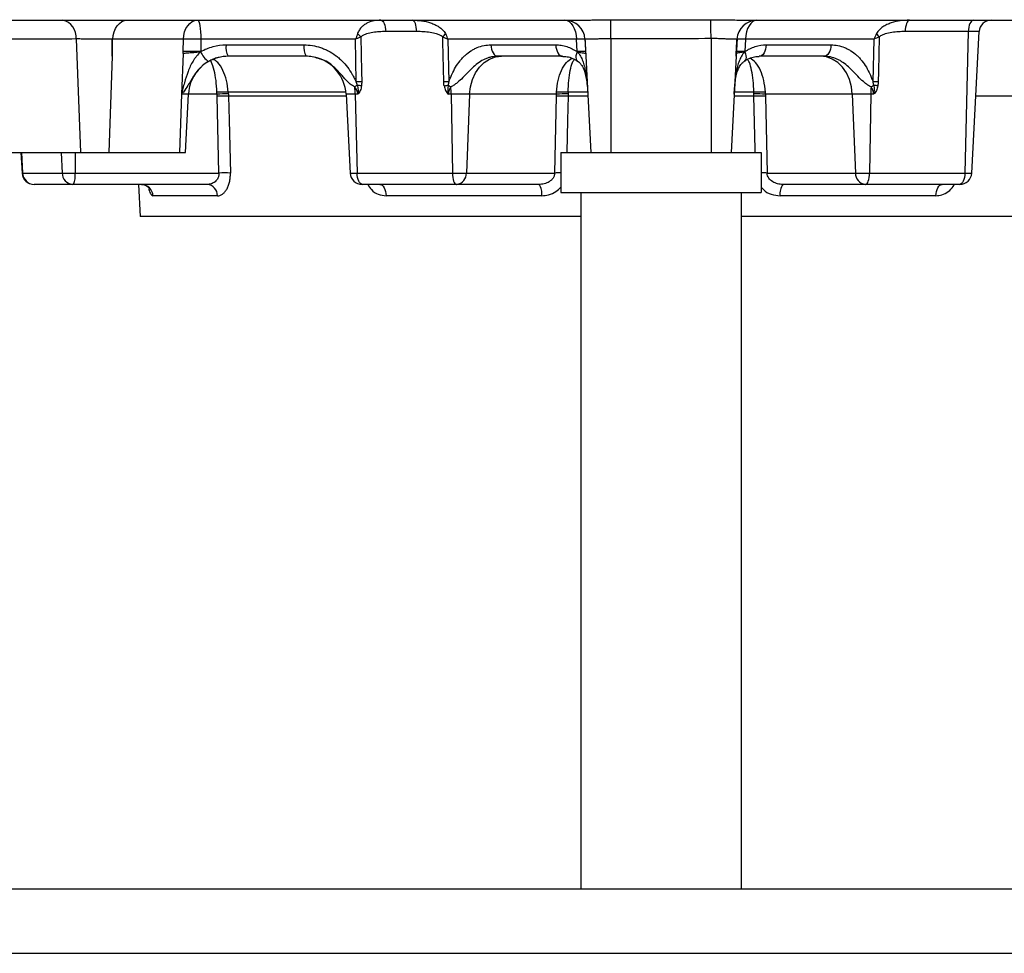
# Model space of a CAD drawing. Header units: millimetres. Extents: x 1685 to 3139, y 857 to 4238.
# Tile 2 of 12: x 1939 to 2430, y 857 to 1323. Entities that reach past the tile are written whole.
import ezdxf

# ---------------------------------------------------------------- set-up
doc = ezdxf.new("R2010")
doc.units = ezdxf.units.MM
doc.header["$LTSCALE"] = 2

msp = doc.modelspace()

# ---------------------------------------------------------------- linework, layer by layer
at = {"color": 7, "linetype": 'Continuous', "lineweight": 25}
for p, q in [((2213.78, 1323.17), (2216.88, 1323.17)), ((2418.27, 1323.13), (2419.01, 1323.17)), ((1966.72, 1313.8), (1968.82, 1257.17)), ((1984.74, 1314.11), (1984.74, 1305.17)), ((2020.25, 1313.7), (1985.05, 1313.7)), ((2020.14, 1307.51), (2020.25, 1313.7)), ((2029.05, 1313.7), (2028.94, 1307.51)), ((2106.25, 1313.7), (2029.05, 1313.7)), ((2106.6, 1292.37), (2106.25, 1313.7)), ((2216.51, 1313.7), (2152.29, 1313.7)), ((2152.29, 1313.7), (2152.8, 1292.37)), ((2216.83, 1307.51), (2216.51, 1313.7)), ((2220.75, 1314.11), (2221.22, 1305.17)), ((2233.73, 1313.93), (2233.73, 1257.17)), ((2283.73, 1313.99), (2283.73, 1257.17)), ((2296.72, 1314.11), (2296.25, 1305.17)), ((2300.95, 1313.7), (2300.63, 1307.51)), ((2365.17, 1313.7), (2300.95, 1313.7)), ((2364.66, 1292.37), (2365.17, 1313.7)), ((2412.16, 1317.49), (2410.48, 1246.86)), ((2413.93, 1246.86), (2417.63, 1317.48)), ((2041.58, 1310.86), (2080.47, 1310.86)), ((2173.84, 1310.86), (2206.19, 1310.86)), ((2311.27, 1310.86), (2343.62, 1310.86)), ((1984.74, 1305.17), (1982.96, 1257.17)), ((2020.14, 1306.5), (2019.39, 1286.22)), ((2081.51, 1305.17), (2042.62, 1305.17)), ((2209.63, 1305.17), (2177.28, 1305.17)), ((2221.22, 1305.17), (2223.73, 1257.17)), ((2296.25, 1305.17), (2293.73, 1257.17)), ((2340.19, 1305.17), (2307.84, 1305.17)), ((2019.39, 1286.22), (2018.32, 1257.17)), ((2021.24, 1257.17), (2022.77, 1286.22)), ((2038.02, 1246.86), (2037.07, 1285.27)), ((2101.47, 1286.22), (2103.53, 1246.86)), ((2106.05, 1286.22), (2106.98, 1246.86)), ((2107.33, 1286.22), (2106.05, 1286.22)), ((2153.98, 1286.22), (2152.61, 1286.22)), ((2163.21, 1286.22), (2153.98, 1286.22)), ((2153.98, 1286.22), (2154.62, 1246.86)), ((2163.21, 1286.22), (2161.57, 1246.86)), ((2206.54, 1286.22), (2163.21, 1286.22)), ((2205.68, 1246.86), (2206.53, 1285.27)), ((2354.26, 1286.22), (2310.92, 1286.22)), ((2310.93, 1285.27), (2311.78, 1246.86)), ((2363.49, 1286.22), (2354.26, 1286.22)), ((2354.26, 1286.22), (2355.89, 1246.86)), ((2363.49, 1286.22), (2362.85, 1246.86)), ((2364.86, 1286.22), (2363.49, 1286.22)), ((1933.46, 1257.17), (1968.82, 1257.17)), ((1939.16, 1257.17), (1939.7, 1246.86)), ((1968.82, 1257.17), (1982.96, 1257.17)), ((1982.96, 1257.17), (2018.32, 1257.17)), ((2018.32, 1257.17), (2021.24, 1257.17)), ((2208.73, 1257.17), (2208.73, 1237.17)), ((2208.73, 1257.17), (2308.73, 1257.17)), ((2308.73, 1257.17), (2308.73, 1237.17)), ((1940.01, 1246.86), (1959.74, 1246.86)), ((1959.74, 1246.86), (1966.18, 1246.86)), ((1966.18, 1246.86), (2038.02, 1246.86)), ((2106.98, 1246.86), (2154.62, 1246.86)), ((2154.62, 1246.86), (2161.57, 1246.86)), ((2161.57, 1246.86), (2205.68, 1246.86)), ((2311.78, 1246.86), (2355.89, 1246.86)), ((2355.89, 1246.86), (2362.85, 1246.86)), ((2362.85, 1246.86), (2410.48, 1246.86)), ((1945.7, 1241.17), (1945.69, 1241.17)), ((1965.08, 1241.17), (1945.7, 1241.17)), ((1965.4, 1241.17), (1965.08, 1241.17)), ((2032.18, 1241.17), (1965.4, 1241.17)), ((1997.89, 1241.17), (1998.73, 1225.17)), ((2109.69, 1241.17), (2109.52, 1241.17)), ((2156.48, 1241.17), (2109.69, 1241.17)), ((2156.81, 1241.17), (2156.48, 1241.17)), ((2197.82, 1241.17), (2156.81, 1241.17)), ((2360.65, 1241.17), (2319.64, 1241.17)), ((2360.99, 1241.17), (2360.65, 1241.17)), ((2407.77, 1241.17), (2360.99, 1241.17)), ((2407.94, 1241.17), (2407.77, 1241.17)), ((2037.28, 1235.49), (2005.08, 1235.49)), ((2199.19, 1235.49), (2121.48, 1235.49)), ((2208.73, 1237.17), (2308.73, 1237.17)), ((2218.73, 1237.17), (2218.73, 889.17)), ((2298.73, 1237.17), (2298.73, 889.17)), ((2395.99, 1235.49), (2318.27, 1235.49)), ((2218.73, 1225.17), (1998.73, 1225.17)), ((2518.73, 1225.17), (2298.73, 1225.17)), ((2802.73, 889.17), (1714.73, 889.17)), ((1714.73, 857.17), (2802.73, 857.17))]:
    msp.add_line(p, q, dxfattribs=at)
at = {"color": 8, "linetype": 'Continuous', "lineweight": 25}
for p, q in [((2022.77, 1286.22), (2019.39, 1286.22)), ((2037.03, 1286.22), (2022.77, 1286.22)), ((2106.05, 1286.22), (2101.47, 1286.22)), ((2305.12, 1285.27), (2295.2, 1285.27)), ((2305.1, 1287.17), (2295.32, 1287.17)), ((1939.49, 1257.17), (1940.01, 1246.86)), ((1959.26, 1257.17), (1959.74, 1246.86)), ((1966.25, 1257.17), (1966.18, 1246.86)), ((1939.7, 1246.86), (1940.01, 1246.86)), ((2103.53, 1246.86), (2106.98, 1246.86)), ((2410.48, 1246.86), (2413.93, 1246.86))]:
    msp.add_line(p, q, dxfattribs=at)
at = {"color": 7, "linetype": 'Continuous', "lineweight": 25, "flags": 128}
for points in [[(1985.05, 1313.7), (1985.25, 1315.57), (1985.69, 1317.36), (1986.37, 1319), (1987.25, 1320.43), (1988.3, 1321.6), (1989.5, 1322.46), (1990.78, 1322.99), (1992.12, 1323.17)], [(2020.25, 1313.7), (2020.45, 1315.57), (2020.89, 1317.36), (2021.56, 1319), (2022.44, 1320.43), (2023.5, 1321.6), (2024.69, 1322.46), (2025.98, 1322.99), (2027.31, 1323.17)], [(2027.31, 1323.17), (2027.64, 1322.99), (2027.96, 1322.46), (2028.25, 1321.6), (2028.51, 1320.43), (2028.72, 1319), (2028.89, 1317.36), (2029, 1315.57), (2029.05, 1313.7)], [(2118.89, 1323.17), (2119.34, 1323.07), (2119.79, 1322.75), (2120.2, 1322.23), (2120.56, 1321.53), (2120.86, 1320.67), (2121.09, 1319.69), (2121.25, 1318.61), (2121.31, 1317.49)], [(2136.77, 1317.49), (2136.71, 1318.61), (2136.57, 1319.69), (2136.37, 1320.67), (2136.1, 1321.53), (2135.78, 1322.23), (2135.41, 1322.75), (2135.02, 1323.07), (2134.61, 1323.17)], [(2210.78, 1323.17), (2211.86, 1322.99), (2212.91, 1322.46), (2213.88, 1321.6), (2214.73, 1320.43), (2215.45, 1319), (2215.99, 1317.36), (2216.35, 1315.57), (2216.51, 1313.7)], [(2233.73, 1313.93), (2233.74, 1315.71), (2233.74, 1317.42), (2233.75, 1319), (2233.75, 1320.39), (2233.76, 1321.56), (2233.76, 1322.47), (2233.76, 1323.08), (2233.77, 1323.38)], [(2283.73, 1313.99), (2283.72, 1315.76), (2283.71, 1317.45), (2283.7, 1319.02), (2283.69, 1320.41), (2283.68, 1321.58), (2283.68, 1322.49), (2283.67, 1323.11), (2283.67, 1323.43)], [(2306.68, 1323.17), (2305.6, 1322.99), (2304.55, 1322.46), (2303.59, 1321.6), (2302.73, 1320.43), (2302.02, 1319), (2301.47, 1317.36), (2301.11, 1315.57), (2300.95, 1313.7)], [(2382.85, 1323.17), (2382.44, 1323.07), (2382.05, 1322.75), (2381.69, 1322.23), (2381.36, 1321.53), (2381.1, 1320.67), (2380.89, 1319.69), (2380.75, 1318.61), (2380.69, 1317.49)], [(2414.87, 1323.17), (2414.36, 1323.07), (2413.86, 1322.75), (2413.41, 1322.23), (2413, 1321.53), (2412.66, 1320.67), (2412.4, 1319.69), (2412.23, 1318.61), (2412.16, 1317.49)], [(2108.91, 1314.8), (2109.2, 1297.52), (2109.29, 1292.37)], [(2150.28, 1292.37), (2149.81, 1312.34), (2149.75, 1314.8)], [(2367.71, 1314.8), (2367.3, 1297.52), (2367.18, 1292.37)], [(2173.84, 1310.86), (2173.94, 1309.73), (2174.15, 1308.66), (2174.48, 1307.68), (2174.91, 1306.82), (2175.42, 1306.12), (2176, 1305.6), (2176.63, 1305.28), (2177.28, 1305.17)], [(2206.19, 1310.86), (2206.29, 1309.73), (2206.5, 1308.66), (2206.83, 1307.68), (2207.26, 1306.82), (2207.77, 1306.12), (2208.35, 1305.6), (2208.98, 1305.28), (2209.63, 1305.17)], [(2311.27, 1310.86), (2311.18, 1309.73), (2310.96, 1308.66), (2310.63, 1307.68), (2310.2, 1306.82), (2309.69, 1306.12), (2309.11, 1305.6), (2308.48, 1305.28), (2307.84, 1305.17)], [(2343.62, 1310.86), (2343.53, 1309.73), (2343.31, 1308.66), (2342.98, 1307.68), (2342.55, 1306.82), (2342.04, 1306.12), (2341.46, 1305.6), (2340.83, 1305.28), (2340.19, 1305.17)], [(2163.21, 1286.22), (2163.65, 1289.97), (2164.64, 1293.55), (2166.15, 1296.82), (2168.13, 1299.68), (2170.5, 1302.02), (2173.17, 1303.75), (2176.06, 1304.81), (2179.05, 1305.17)], [(2354.26, 1286.22), (2353.82, 1289.97), (2352.82, 1293.55), (2351.31, 1296.82), (2349.33, 1299.68), (2346.97, 1302.02), (2344.29, 1303.75), (2341.41, 1304.81), (2338.41, 1305.17)], [(2150.45, 1290.34), (2150.72, 1290.39), (2150.98, 1290.44), (2151.24, 1290.49), (2151.5, 1290.54), (2151.75, 1290.58), (2152, 1290.63), (2152.24, 1290.67), (2152.48, 1290.72)], [(2367.01, 1290.34), (2366.74, 1290.39), (2366.48, 1290.44), (2366.22, 1290.49), (2365.97, 1290.54), (2365.71, 1290.58), (2365.47, 1290.63), (2365.22, 1290.67), (2364.98, 1290.72)], [(2042.77, 1285.27), (2043.07, 1273.29), (2043.74, 1246.86)], [(2109.69, 1241.17), (2109.18, 1241.28), (2108.69, 1241.6), (2108.23, 1242.12), (2107.82, 1242.82), (2107.48, 1243.68), (2107.23, 1244.66), (2107.06, 1245.73), (2106.98, 1246.86)], [(2154.62, 1246.86), (2154.67, 1245.73), (2154.78, 1244.66), (2154.96, 1243.68), (2155.19, 1242.82), (2155.47, 1242.12), (2155.79, 1241.6), (2156.13, 1241.28), (2156.48, 1241.17)], [(2360.99, 1241.17), (2361.34, 1241.28), (2361.68, 1241.6), (2361.99, 1242.12), (2362.27, 1242.82), (2362.5, 1243.68), (2362.68, 1244.66), (2362.79, 1245.73), (2362.85, 1246.86)], [(2410.48, 1246.86), (2410.41, 1245.73), (2410.24, 1244.66), (2409.98, 1243.68), (2409.64, 1242.82), (2409.23, 1242.12), (2408.78, 1241.6), (2408.28, 1241.28), (2407.77, 1241.17)], [(2118.32, 1241.17), (2118.92, 1241.07), (2119.49, 1240.75), (2120.02, 1240.23), (2120.5, 1239.53), (2120.89, 1238.67), (2121.19, 1237.69), (2121.39, 1236.61), (2121.48, 1235.49)], [(2395.99, 1235.49), (2396.07, 1236.61), (2396.27, 1237.69), (2396.57, 1238.67), (2396.97, 1239.53), (2397.44, 1240.23), (2397.97, 1240.75), (2398.55, 1241.07), (2399.14, 1241.17)]]:
    msp.add_lwpolyline(points, dxfattribs=at)
at = {"color": 8, "linetype": 'Continuous', "lineweight": 25, "flags": 128}
for points in [[(2216.87, 1307.45), (2216.5, 1306.42), (2216.28, 1305.44), (2216.22, 1304.56), (2216.33, 1303.81), (2216.59, 1303.21), (2216.98, 1302.81)], [(2300.6, 1307.45), (2300.97, 1306.42), (2301.18, 1305.44), (2301.24, 1304.56), (2301.14, 1303.81), (2300.87, 1303.21), (2300.49, 1302.81)], [(2212.34, 1285.27), (2212.09, 1273.29), (2211.74, 1257.17)], [(2305.72, 1257.17), (2305.69, 1258.84), (2305.12, 1285.27)]]:
    msp.add_lwpolyline(points, dxfattribs=at)
at = {"color": 7, "linetype": 'Continuous', "lineweight": 25}
for centre, radius, start, end in [((1957.81, 1314.58), 8.95, 354.9934, 76.1289), ((2210.78, 1313.17), 10, 3, 90), ((2306.68, 1313.17), 10, 90, 177), ((2423.62, 1317.17), 6, 90.0026, 177.1233), ((2024.65, 1170.38), 143.38, 88.2424, 91.7576), ((2096.41, 1303.93), 16.57, 41.0059, 49.1458), ((2133.62, 1329), 21.49, 318.6357, 324.2991), ((2218.64, 1286.18), 27.6, 85.5758, 94.4242), ((2298.82, 1286.18), 27.6, 85.5758, 94.4242), ((2383.84, 1329), 21.49, 215.7009, 221.3643), ((2050.41, 1309.54), 8.93, 171.486, 209.2533), ((2089.3, 1309.54), 8.93, 171.486, 209.2533), ((2024.54, 1164.2), 143.38, 88.2424, 91.7576), ((2038.18, 1310.96), 9.92, 200.7589, 237.714), ((2042.74, 1285.17), 20, 90, 120.581), ((2081.5, 1285.17), 20, 3, 77.3309), ((2218.96, 1279.99), 27.6, 85.5758, 94.4242), ((2298.5, 1279.99), 27.6, 85.5758, 94.4242), ((2042.74, 1285.17), 20, 133.1968, 177), ((2158.34, 1214.42), 91.92, 123.9002, 124.8558), ((2063.04, 1285.22), 43.02, 1.3366, 6.1859), ((2107.95, 1122.62), 169.76, 89.5468, 90.4532), ((2096.19, 1222.27), 69.31, 79.1753, 80.9645), ((2151.54, 1142.89), 149.49, 89.5169, 90.4831), ((2161.39, 1302.93), 15.11, 233.9063, 239.9217), ((2091.51, 1285.22), 62.47, 0.915, 4.25), ((2425.95, 1285.22), 62.47, 175.75, 179.085), ((2356.08, 1302.93), 15.11, 300.0783, 306.0937), ((2365.92, 1142.89), 149.49, 89.5169, 90.4831), ((2039.84, 1248.36), 38.92, 85.8167, 94.1833), ((2041.91, 1217.41), 68.98, 89.3288, 94.0581), ((2039.92, 1211.23), 74.09, 87.7957, 92.2043), ((2209.44, 1208.1), 77.22, 87.8441, 92.1559), ((2211, 1232.58), 53.82, 88.5654, 94.7532), ((2209.47, 1246.73), 40.55, 85.9077, 94.0923), ((2307.99, 1246.73), 40.55, 85.9077, 94.0923), ((2306.46, 1232.58), 53.82, 85.2468, 91.4346), ((2308.02, 1208.1), 77.22, 87.8441, 92.1559), ((1945.69, 1247.17), 6, 183, 270), ((1945.84, 1247.01), 5.84, 181.4854, 268.6114), ((1965.4, 1246.83), 5.66, 179.6809, 266.7565), ((1954.89, 1245.51), 11.37, 337.5453, 6.7914), ((2040.88, 1173.15), 73.76, 87.7798, 92.2202), ((2109.52, 1247.17), 6, 183, 270), ((2156.16, 1246.55), 5.41, 276.9127, 3.2947), ((2361.3, 1246.55), 5.41, 176.7053, 263.0873), ((2407.94, 1247.17), 6, 270, 357), ((1999.18, 1235.26), 5.91, 2.1899, 89.2748), ((2031.73, 1235.64), 5.55, 358.4084, 85.293), ((2192.04, 1236.77), 7.27, 349.8194, 37.2596), ((2325.42, 1236.77), 7.27, 142.7404, 190.1806)]:
    msp.add_arc(centre, radius, start, end, dxfattribs=at)
at = {"color": 8, "linetype": 'Continuous', "lineweight": 25}
for centre, radius, start, end in [((2208.19, 1190.25), 56.66, 89.4511, 92.5336), ((2309.24, 1188.44), 58.48, 87.5142, 90.501)]:
    msp.add_arc(centre, radius, start, end, dxfattribs=at)
at = {"color": 7, "linetype": 'Continuous', "lineweight": 25}
for points, knots in [([(1924.58, 1323.24), (1930.44, 1323.23), (1936.32, 1323.23), (1948.11, 1323.23), (1954.02, 1323.24), (1959.95, 1323.27)], [0, 0, 0, 0, 0.5, 0.5, 1, 1, 1, 1]), ([(1959.95, 1323.27), (1960.95, 1323.27), (1962.01, 1323.27), (1963.7, 1323.26), (1964.29, 1323.26), (1965.48, 1323.25), (1966.1, 1323.24), (1967.98, 1323.22), (1969.28, 1323.21), (1971.27, 1323.19), (1971.94, 1323.18), (1972.97, 1323.18), (1973.31, 1323.18), (1974.01, 1323.17), (1974.36, 1323.17), (1974.7, 1323.17)], [0, 0, 0, 0, 0.25, 0.25, 0.375, 0.375, 0.5, 0.5, 0.75, 0.75, 0.875, 0.875, 0.9375, 0.9375, 1, 1, 1, 1]), ([(1974.7, 1323.17), (1974.7, 1323.17), (1975.28, 1323.17), (1975.86, 1323.17), (1976.44, 1323.17)], [0, 0, 0, 0, 0.000069, 1, 1, 1, 1]), ([(1976.44, 1323.17), (1978.47, 1323.17), (1986.03, 1323.17), (1999.24, 1323.17), (2015.31, 1323.17), (2028.8, 1323.17), (2039.75, 1323.17), (2049.07, 1323.17), (2059.23, 1323.17), (2071.45, 1323.17), (2086.19, 1323.17), (2103.62, 1323.17), (2122.52, 1323.17), (2142.72, 1323.17), (2164.02, 1323.17), (2187.45, 1323.17), (2204.28, 1323.17), (2213.31, 1323.17), (2213.78, 1323.17)], [0, 0, 0, 0, 0.030484, 0.113135, 0.187448, 0.253373, 0.294534, 0.331982, 0.374375, 0.425319, 0.48789, 0.559938, 0.641575, 0.718839, 0.803303, 0.895137, 0.994537, 1, 1, 1, 1]), ([(2118.89, 1323.17), (2117.73, 1323.17), (2116.6, 1323.07), (2114.39, 1322.65), (2113.31, 1322.32), (2111.75, 1321.58), (2111.24, 1321.3), (2110.27, 1320.64), (2109.81, 1320.26), (2108.93, 1319.39), (2108.51, 1318.9), (2107.98, 1318.06), (2107.81, 1317.77), (2107.5, 1317.14), (2107.37, 1316.81), (2107.25, 1316.46)], [0, 0, 0, 0, 0.25, 0.25, 0.5, 0.5, 0.625, 0.625, 0.75, 0.75, 0.875, 0.875, 0.9375, 0.9375, 1, 1, 1, 1]), ([(2134.61, 1323.17), (2136.16, 1323.17), (2137.7, 1323.07), (2140.74, 1322.65), (2142.24, 1322.32), (2144.45, 1321.58), (2145.18, 1321.3), (2146.57, 1320.64), (2147.25, 1320.26), (2148.53, 1319.39), (2149.15, 1318.9), (2149.95, 1318.06), (2150.21, 1317.77), (2150.67, 1317.14), (2150.89, 1316.81), (2151.07, 1316.46)], [0, 0, 0, 0, 0.25, 0.25, 0.5, 0.5, 0.625, 0.625, 0.75, 0.75, 0.875, 0.875, 0.9375, 0.9375, 1, 1, 1, 1]), ([(2216.88, 1323.17), (2217.15, 1323.17), (2217.44, 1323.17), (2218.03, 1323.18), (2218.33, 1323.18), (2219.25, 1323.19), (2219.88, 1323.2), (2221.19, 1323.23), (2221.88, 1323.24), (2223.26, 1323.27), (2223.97, 1323.28), (2225.4, 1323.31), (2226.13, 1323.32), (2227.62, 1323.35), (2228.37, 1323.36), (2230.67, 1323.38), (2232.21, 1323.38), (2233.77, 1323.38)], [0, 0, 0, 0, 0.0625, 0.0625, 0.125, 0.125, 0.25, 0.25, 0.375, 0.375, 0.5, 0.5, 0.625, 0.625, 0.75, 0.75, 1, 1, 1, 1]), ([(2233.77, 1323.38), (2242.08, 1323.35), (2250.4, 1323.35), (2267.04, 1323.36), (2275.35, 1323.38), (2283.67, 1323.43)], [0, 0, 0, 0, 0.5, 0.5, 1, 1, 1, 1]), ([(2283.67, 1323.43), (2285.34, 1323.43), (2286.98, 1323.43), (2289.4, 1323.41), (2290.21, 1323.4), (2291.8, 1323.37), (2292.58, 1323.35), (2294.86, 1323.3), (2296.32, 1323.26), (2298.38, 1323.21), (2299.04, 1323.2), (2299.99, 1323.18), (2300.3, 1323.18), (2300.75, 1323.18), (2300.9, 1323.17), (2301.19, 1323.17), (2301.34, 1323.17), (2301.48, 1323.17)], [0, 0, 0, 0, 0.25, 0.25, 0.375, 0.375, 0.5, 0.5, 0.75, 0.75, 0.875, 0.875, 0.9375, 0.9375, 0.96875, 0.96875, 1, 1, 1, 1]), ([(2301.48, 1323.17), (2301.48, 1323.17), (2302.08, 1323.17), (2303.35, 1323.17), (2304.01, 1323.17), (2304.36, 1323.17)], [0, 0, 0, 0, 0.00002, 0.475537, 1, 1, 1, 1]), ([(2304.36, 1323.17), (2304.83, 1323.17), (2313.94, 1323.17), (2331.91, 1323.17), (2358.47, 1323.17), (2385.7, 1323.17), (2413.51, 1323.17), (2441.74, 1323.17), (2468.52, 1323.17), (2493.69, 1323.17), (2517.12, 1323.17), (2538.06, 1323.17), (2556.54, 1323.17), (2572.62, 1323.17), (2588.05, 1323.17), (2597.4, 1323.17), (2602.12, 1323.17)], [0, 0, 0, 0, 0.003998, 0.07722, 0.153572, 0.233153, 0.316116, 0.402657, 0.492909, 0.571006, 0.651789, 0.735217, 0.799442, 0.86501, 0.931873, 1, 1, 1, 1]), ([(2382.85, 1323.17), (2381.3, 1323.17), (2379.76, 1323.07), (2376.73, 1322.65), (2375.23, 1322.32), (2373.01, 1321.58), (2372.29, 1321.3), (2370.89, 1320.64), (2370.22, 1320.26), (2368.93, 1319.39), (2368.32, 1318.9), (2367.51, 1318.06), (2367.25, 1317.77), (2366.79, 1317.14), (2366.58, 1316.81), (2366.39, 1316.46)], [0, 0, 0, 0, 0.25, 0.25, 0.5, 0.5, 0.625, 0.625, 0.75, 0.75, 0.875, 0.875, 0.9375, 0.9375, 1, 1, 1, 1]), ([(1966.72, 1313.8), (1960.83, 1313.77), (1954.94, 1313.76), (1943.15, 1313.75), (1937.26, 1313.76), (1931.36, 1313.77)], [0, 0, 0, 0, 0.5, 0.5, 1, 1, 1, 1]), ([(1984.73, 1313.7), (1984.12, 1313.7), (1983.46, 1313.7), (1982.04, 1313.7), (1981.3, 1313.7), (1980.14, 1313.7), (1979.75, 1313.7), (1978.95, 1313.7), (1978.54, 1313.7), (1977.31, 1313.7), (1976.49, 1313.7), (1974.83, 1313.7), (1974, 1313.7), (1972.38, 1313.73), (1971.59, 1313.74), (1970.44, 1313.77), (1970.06, 1313.77), (1969.33, 1313.79), (1968.98, 1313.79), (1967.95, 1313.8), (1967.31, 1313.8), (1966.72, 1313.8)], [0, 0, 0, 0, 0.125, 0.125, 0.25, 0.25, 0.3125, 0.3125, 0.375, 0.375, 0.5, 0.5, 0.625, 0.625, 0.75, 0.75, 0.8125, 0.8125, 0.875, 0.875, 1, 1, 1, 1]), ([(2107.25, 1316.46), (2107.1, 1316.01), (2106.94, 1315.56), (2106.61, 1314.64), (2106.43, 1314.17), (2106.25, 1313.7)], [0, 0, 0, 0, 0.5, 0.5, 1, 1, 1, 1]), ([(2108.91, 1314.8), (2108.49, 1314.63), (2108.06, 1314.44), (2107.17, 1314.08), (2106.71, 1313.89), (2106.25, 1313.7)], [0, 0, 0, 0, 0.5, 0.5, 1, 1, 1, 1]), ([(2121.31, 1317.49), (2120.23, 1317.49), (2119.15, 1317.46), (2117, 1317.32), (2115.94, 1317.21), (2113.82, 1316.88), (2112.76, 1316.66), (2111.23, 1316.17), (2110.73, 1315.98), (2110.01, 1315.62), (2109.77, 1315.49), (2109.32, 1315.18), (2109.1, 1315.01), (2108.91, 1314.8)], [0, 0, 0, 0, 0.25, 0.25, 0.5, 0.5, 0.75, 0.75, 0.875, 0.875, 0.9375, 0.9375, 1, 1, 1, 1]), ([(2149.75, 1314.8), (2149.54, 1315.01), (2149.3, 1315.18), (2148.82, 1315.49), (2148.56, 1315.62), (2147.79, 1315.98), (2147.25, 1316.17), (2145.63, 1316.66), (2144.52, 1316.88), (2142.31, 1317.21), (2141.2, 1317.32), (2138.98, 1317.46), (2137.88, 1317.49), (2136.77, 1317.49)], [0, 0, 0, 0, 0.0625, 0.0625, 0.125, 0.125, 0.25, 0.25, 0.5, 0.5, 0.75, 0.75, 1, 1, 1, 1]), ([(2149.75, 1314.8), (2150.2, 1314.63), (2150.64, 1314.44), (2151.49, 1314.08), (2151.9, 1313.89), (2152.29, 1313.7)], [0, 0, 0, 0, 0.5, 0.5, 1, 1, 1, 1]), ([(2151.07, 1316.46), (2151.31, 1316.01), (2151.53, 1315.56), (2151.94, 1314.64), (2152.12, 1314.17), (2152.29, 1313.7)], [0, 0, 0, 0, 0.5, 0.5, 1, 1, 1, 1]), ([(2233.73, 1313.93), (2232.89, 1313.94), (2232.07, 1313.93), (2230.43, 1313.9), (2229.63, 1313.88), (2228.1, 1313.82), (2227.36, 1313.79), (2225.96, 1313.73), (2225.32, 1313.71), (2224.43, 1313.7), (2224.14, 1313.7), (2223.6, 1313.7), (2223.34, 1313.7), (2222.63, 1313.7), (2222.22, 1313.7), (2221.55, 1313.7), (2221.28, 1313.7), (2220.91, 1313.7), (2220.81, 1313.7), (2220.78, 1313.7)], [0, 0, 0, 0, 0.125, 0.125, 0.25, 0.25, 0.375, 0.375, 0.5, 0.5, 0.5625, 0.5625, 0.625, 0.625, 0.75, 0.75, 0.875, 0.875, 1, 1, 1, 1]), ([(2283.73, 1313.99), (2275.4, 1313.93), (2267.06, 1313.91), (2250.4, 1313.89), (2242.06, 1313.9), (2233.73, 1313.93)], [0, 0, 0, 0, 0.5, 0.5, 1, 1, 1, 1]), ([(2296.69, 1313.7), (2296.66, 1313.7), (2296.55, 1313.7), (2296.17, 1313.7), (2295.91, 1313.7), (2295.4, 1313.7), (2295.22, 1313.7), (2294.81, 1313.7), (2294.58, 1313.7), (2293.86, 1313.7), (2293.33, 1313.7), (2292.14, 1313.74), (2291.48, 1313.77), (2290.09, 1313.84), (2289.36, 1313.88), (2288.2, 1313.92), (2287.81, 1313.94), (2287.01, 1313.96), (2286.61, 1313.97), (2285.39, 1313.99), (2284.57, 1314), (2283.73, 1313.99)], [0, 0, 0, 0, 0.125, 0.125, 0.25, 0.25, 0.3125, 0.3125, 0.375, 0.375, 0.5, 0.5, 0.625, 0.625, 0.75, 0.75, 0.8125, 0.8125, 0.875, 0.875, 1, 1, 1, 1]), ([(2366.39, 1316.46), (2366.15, 1316.01), (2365.93, 1315.56), (2365.53, 1314.64), (2365.34, 1314.17), (2365.17, 1313.7)], [0, 0, 0, 0, 0.5, 0.5, 1, 1, 1, 1]), ([(2367.71, 1314.8), (2367.26, 1314.63), (2366.82, 1314.44), (2365.97, 1314.08), (2365.56, 1313.89), (2365.17, 1313.7)], [0, 0, 0, 0, 0.5, 0.5, 1, 1, 1, 1]), ([(2380.69, 1317.49), (2379.59, 1317.49), (2378.48, 1317.46), (2376.26, 1317.32), (2375.15, 1317.21), (2372.94, 1316.88), (2371.83, 1316.66), (2370.21, 1316.17), (2369.67, 1315.98), (2368.9, 1315.62), (2368.65, 1315.49), (2368.16, 1315.18), (2367.92, 1315.01), (2367.71, 1314.8)], [0, 0, 0, 0, 0.25, 0.25, 0.5, 0.5, 0.75, 0.75, 0.875, 0.875, 0.9375, 0.9375, 1, 1, 1, 1]), ([(2412.16, 1317.49), (2407.03, 1317.49), (2401.84, 1317.49), (2391.35, 1317.49), (2386.05, 1317.49), (2380.69, 1317.49)], [0, 0, 0, 0, 0.5, 0.5, 1, 1, 1, 1]), ([(2028.94, 1307.51), (2029.9, 1308.06), (2030.89, 1308.54), (2032.94, 1309.37), (2033.99, 1309.73), (2037.19, 1310.57), (2039.36, 1310.86), (2041.58, 1310.86)], [0, 0, 0, 0, 0.25, 0.25, 0.5, 0.5, 1, 1, 1, 1]), ([(2080.47, 1310.86), (2081.88, 1310.86), (2083.3, 1310.74), (2086.06, 1310.29), (2087.41, 1309.95), (2089.4, 1309.28), (2090.06, 1309.04), (2091.36, 1308.48), (2092, 1308.18), (2093.88, 1307.2), (2095.07, 1306.45), (2096.77, 1305.2), (2097.32, 1304.77), (2098.39, 1303.84), (2098.91, 1303.36), (2100.43, 1301.86), (2101.36, 1300.79), (2103.06, 1298.54), (2103.85, 1297.36), (2104.93, 1295.52), (2105.28, 1294.9), (2105.95, 1293.64), (2106.27, 1293), (2106.6, 1292.37)], [0, 0, 0, 0, 0.125, 0.125, 0.25, 0.25, 0.3125, 0.3125, 0.375, 0.375, 0.5, 0.5, 0.5625, 0.5625, 0.625, 0.625, 0.75, 0.75, 0.875, 0.875, 0.9375, 0.9375, 1, 1, 1, 1]), ([(2152.8, 1292.37), (2153.05, 1293), (2153.3, 1293.64), (2153.81, 1294.9), (2154.07, 1295.52), (2154.91, 1297.36), (2155.52, 1298.55), (2156.86, 1300.81), (2157.6, 1301.87), (2158.79, 1303.37), (2159.2, 1303.84), (2160.06, 1304.77), (2160.51, 1305.21), (2161.89, 1306.47), (2162.85, 1307.21), (2164.36, 1308.18), (2164.88, 1308.48), (2165.94, 1309.04), (2166.48, 1309.29), (2168.12, 1309.96), (2169.24, 1310.29), (2171.51, 1310.74), (2172.67, 1310.86), (2173.84, 1310.86)], [0, 0, 0, 0, 0.0625, 0.0625, 0.125, 0.125, 0.25, 0.25, 0.375, 0.375, 0.4375, 0.4375, 0.5, 0.5, 0.625, 0.625, 0.6875, 0.6875, 0.75, 0.75, 0.875, 0.875, 1, 1, 1, 1]), ([(2206.19, 1310.86), (2207.11, 1310.86), (2208.04, 1310.79), (2209.87, 1310.5), (2210.79, 1310.28), (2213.47, 1309.43), (2215.19, 1308.6), (2216.83, 1307.51)], [0, 0, 0, 0, 0.25, 0.25, 0.5, 0.5, 1, 1, 1, 1]), ([(2300.63, 1307.51), (2301.45, 1308.06), (2302.3, 1308.54), (2304.03, 1309.37), (2304.92, 1309.73), (2307.61, 1310.57), (2309.43, 1310.86), (2311.27, 1310.86)], [0, 0, 0, 0, 0.25, 0.25, 0.5, 0.5, 1, 1, 1, 1]), ([(2343.62, 1310.86), (2344.8, 1310.86), (2345.97, 1310.74), (2348.25, 1310.29), (2349.36, 1309.95), (2350.99, 1309.28), (2351.53, 1309.04), (2352.59, 1308.48), (2353.11, 1308.18), (2354.63, 1307.2), (2355.6, 1306.45), (2356.96, 1305.2), (2357.4, 1304.77), (2358.26, 1303.84), (2358.68, 1303.36), (2359.88, 1301.86), (2360.61, 1300.79), (2361.95, 1298.54), (2362.56, 1297.36), (2363.39, 1295.52), (2363.65, 1294.9), (2364.16, 1293.64), (2364.41, 1293), (2364.66, 1292.37)], [0, 0, 0, 0, 0.125, 0.125, 0.25, 0.25, 0.3125, 0.3125, 0.375, 0.375, 0.5, 0.5, 0.5625, 0.5625, 0.625, 0.625, 0.75, 0.75, 0.875, 0.875, 0.9375, 0.9375, 1, 1, 1, 1]), ([(2028.78, 1307.39), (2028.07, 1306.72), (2027.41, 1306), (2026.49, 1304.83), (2026.2, 1304.43), (2025.64, 1303.62), (2025.37, 1303.21), (2024.61, 1301.95), (2024.15, 1301.08), (2023.31, 1299.32), (2022.93, 1298.41), (2021.87, 1295.67), (2021.29, 1293.81), (2020.52, 1290.98), (2020.28, 1290.03), (2019.82, 1288.13), (2019.6, 1287.17), (2019.39, 1286.22)], [0, 0, 0, 0, 0.125, 0.125, 0.1875, 0.1875, 0.25, 0.25, 0.375, 0.375, 0.5, 0.5, 0.75, 0.75, 0.875, 0.875, 1, 1, 1, 1]), ([(2028.78, 1307.39), (2028.69, 1307.35), (2028.6, 1307.33), (2028.41, 1307.28), (2028.31, 1307.26), (2028.02, 1307.21), (2027.82, 1307.19), (2027.24, 1307.11), (2026.84, 1307.08), (2025.67, 1306.97), (2024.9, 1306.92), (2023.39, 1306.8), (2022.68, 1306.74), (2021.34, 1306.62), (2020.7, 1306.56), (2020.14, 1306.5)], [0, 0, 0, 0, 0.03125, 0.03125, 0.0625, 0.0625, 0.125, 0.125, 0.25, 0.25, 0.5, 0.5, 0.75, 0.75, 1, 1, 1, 1]), ([(2028.78, 1307.39), (2028.81, 1307.4), (2028.84, 1307.42), (2028.87, 1307.43), (2028.88, 1307.43), (2028.89, 1307.44), (2028.9, 1307.45)], [0, 0, 0, 0, 0.00004581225, 0.00004581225, 0.00004581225, 0.00006531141, 0.00006531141, 0.00006531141, 0.00006531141]), ([(2042.62, 1305.17), (2040.9, 1305.17), (2039.22, 1304.95), (2036.76, 1304.29), (2035.94, 1304.01), (2034.38, 1303.37), (2033.62, 1302.99), (2032.88, 1302.57)], [0, 0, 0, 0, 0.5, 0.5, 0.75, 0.75, 1, 1, 1, 1]), ([(2089.3, 1303.49), (2087.24, 1304.22), (2084.69, 1305.12), (2082.02, 1305.16), (2081.51, 1305.17)], [0, 0, 0, 0, 0.811837, 1, 1, 1, 1]), ([(2177.28, 1305.17), (2176.18, 1305.17), (2175.1, 1305.05), (2173.5, 1304.69), (2172.97, 1304.55), (2171.91, 1304.19), (2171.38, 1303.99), (2169.83, 1303.29), (2168.84, 1302.72), (2166.91, 1301.41), (2165.97, 1300.65), (2164.16, 1299.02), (2163.29, 1298.14), (2161.55, 1296.33), (2160.68, 1295.4), (2158.88, 1293.58), (2157.95, 1292.7), (2156.46, 1291.51), (2155.95, 1291.13), (2154.9, 1290.43), (2154.36, 1290.11), (2153.81, 1289.85)], [0, 0, 0, 0, 0.125, 0.125, 0.1875, 0.1875, 0.25, 0.25, 0.375, 0.375, 0.5, 0.5, 0.625, 0.625, 0.75, 0.75, 0.875, 0.875, 0.9375, 0.9375, 1, 1, 1, 1]), ([(2209.68, 1305.12), (2210.4, 1305.1), (2212.02, 1305.05), (2214.5, 1304.27), (2216.18, 1303.27), (2216.99, 1302.79)], [0, 0, 0, 0, 0.296968, 0.663851, 1, 1, 1, 1]), ([(2216.97, 1307.39), (2216.94, 1307.4), (2216.92, 1307.42), (2216.9, 1307.43), (2216.89, 1307.43), (2216.88, 1307.44), (2216.87, 1307.45)], [0, 0, 0, 0, 0.00004581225, 0.00004581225, 0.00004581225, 0.00006531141, 0.00006531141, 0.00006531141, 0.00006531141]), ([(2216.97, 1307.39), (2217.58, 1306.72), (2218.1, 1306), (2218.76, 1304.83), (2218.97, 1304.43), (2219.35, 1303.62), (2219.52, 1303.21), (2219.99, 1301.95), (2220.25, 1301.08), (2220.71, 1299.32), (2220.9, 1298.41), (2221.39, 1295.67), (2221.62, 1293.81), (2221.89, 1290.98), (2221.97, 1290.03), (2222.1, 1288.13), (2222.16, 1287.17), (2222.21, 1286.22)], [0, 0, 0, 0, 0.125, 0.125, 0.1875, 0.1875, 0.25, 0.25, 0.375, 0.375, 0.5, 0.5, 0.75, 0.75, 0.875, 0.875, 1, 1, 1, 1]), ([(2216.97, 1307.39), (2217.04, 1307.35), (2217.12, 1307.33), (2217.28, 1307.28), (2217.35, 1307.26), (2217.58, 1307.21), (2217.73, 1307.19), (2218.17, 1307.11), (2218.45, 1307.08), (2219.22, 1306.97), (2219.66, 1306.92), (2220.39, 1306.8), (2220.67, 1306.74), (2221.04, 1306.62), (2221.14, 1306.56), (2221.15, 1306.5)], [0, 0, 0, 0, 0.03125, 0.03125, 0.0625, 0.0625, 0.125, 0.125, 0.25, 0.25, 0.5, 0.5, 0.75, 0.75, 1, 1, 1, 1]), ([(2300.5, 1307.39), (2299.88, 1306.72), (2299.37, 1306), (2298.7, 1304.83), (2298.49, 1304.43), (2298.12, 1303.62), (2297.95, 1303.21), (2297.47, 1301.95), (2297.21, 1301.08), (2296.76, 1299.32), (2296.57, 1298.41), (2296.07, 1295.67), (2295.84, 1293.81), (2295.57, 1290.98), (2295.5, 1290.03), (2295.36, 1288.13), (2295.3, 1287.17), (2295.25, 1286.22)], [0, 0, 0, 0, 0.125, 0.125, 0.1875, 0.1875, 0.25, 0.25, 0.375, 0.375, 0.5, 0.5, 0.75, 0.75, 0.875, 0.875, 1, 1, 1, 1]), ([(2300.5, 1307.39), (2300.42, 1307.35), (2300.34, 1307.33), (2300.19, 1307.28), (2300.11, 1307.26), (2299.88, 1307.21), (2299.73, 1307.19), (2299.29, 1307.11), (2299.01, 1307.08), (2298.24, 1306.97), (2297.8, 1306.92), (2297.07, 1306.8), (2296.79, 1306.74), (2296.42, 1306.62), (2296.32, 1306.56), (2296.32, 1306.5)], [0, 0, 0, 0, 0.03125, 0.03125, 0.0625, 0.0625, 0.125, 0.125, 0.25, 0.25, 0.5, 0.5, 0.75, 0.75, 1, 1, 1, 1]), ([(2300.49, 1302.74), (2300.86, 1303), (2302.03, 1303.84), (2304.13, 1304.64), (2306.23, 1305.17), (2307.45, 1305.12), (2307.83, 1305.11)], [0, 0, 0, 0, 0.157304, 0.496883, 0.843357, 1, 1, 1, 1]), ([(2300.5, 1307.39), (2300.52, 1307.4), (2300.54, 1307.42), (2300.57, 1307.43), (2300.58, 1307.43), (2300.59, 1307.44), (2300.6, 1307.45)], [0, 0, 0, 0, 0.00004581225, 0.00004581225, 0.00004581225, 0.00006531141, 0.00006531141, 0.00006531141, 0.00006531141]), ([(2363.65, 1289.85), (2363.1, 1290.11), (2362.57, 1290.43), (2361.53, 1291.11), (2361.03, 1291.49), (2359.55, 1292.68), (2358.61, 1293.56), (2356.8, 1295.37), (2355.94, 1296.31), (2354.63, 1297.67), (2354.19, 1298.11), (2353.31, 1298.99), (2352.86, 1299.41), (2351.5, 1300.64), (2350.57, 1301.39), (2349.13, 1302.38), (2348.64, 1302.69), (2347.63, 1303.26), (2347.12, 1303.52), (2345.57, 1304.22), (2344.52, 1304.57), (2342.38, 1305.05), (2341.28, 1305.17), (2340.19, 1305.17)], [0, 0, 0, 0, 0.0625, 0.0625, 0.125, 0.125, 0.25, 0.25, 0.375, 0.375, 0.4375, 0.4375, 0.5, 0.5, 0.625, 0.625, 0.6875, 0.6875, 0.75, 0.75, 0.875, 0.875, 1, 1, 1, 1]), ([(2032.88, 1302.57), (2031.74, 1301.91), (2030.34, 1301.09), (2029.3, 1299.91), (2029.11, 1299.69)], [0, 0, 0, 0, 0.810693, 1, 1, 1, 1]), ([(2216.95, 1302.78), (2217.26, 1302.58), (2218.08, 1302.03), (2219.08, 1300.85), (2220.14, 1298.95), (2220.99, 1296.3), (2221.6, 1293.08), (2222, 1289.67), (2222.14, 1287.29), (2222.21, 1286.22)], [0, 0, 0, 0, 0.067378, 0.180853, 0.33154, 0.489825, 0.654367, 0.84362, 1, 1, 1, 1]), ([(2295.25, 1286.22), (2295.34, 1287.53), (2295.5, 1290.14), (2295.96, 1293.72), (2296.6, 1296.76), (2297.43, 1299.19), (2298.53, 1301.05), (2299.48, 1302.16), (2300.33, 1302.68), (2300.51, 1302.78)], [0, 0, 0, 0, 0.1909026, 0.3805655, 0.5387727, 0.6831329, 0.8248091, 0.9633223, 1, 1, 1, 1]), ([(2107.33, 1286.22), (2107.33, 1286.56), (2107.28, 1286.89), (2107.13, 1287.54), (2107.02, 1287.87), (2106.61, 1288.78), (2106.24, 1289.34), (2105.81, 1289.85)], [0, 0, 0, 0, 0.25, 0.25, 0.5, 0.5, 1, 1, 1, 1]), ([(2107.07, 1290.72), (2107.01, 1291), (2106.93, 1291.27), (2106.77, 1291.82), (2106.69, 1292.1), (2106.6, 1292.37)], [0, 0, 0, 0, 0.5, 0.5, 1, 1, 1, 1]), ([(2107.07, 1290.72), (2107.29, 1289.98), (2107.42, 1289.23), (2107.52, 1287.72), (2107.48, 1286.96), (2107.33, 1286.22)], [0, 0, 0, 0, 0.5, 0.5, 1, 1, 1, 1]), ([(2109.21, 1290.34), (2109.1, 1289.55), (2108.92, 1288.79), (2108.46, 1287.72), (2108.28, 1287.38), (2107.85, 1286.75), (2107.61, 1286.47), (2107.33, 1286.22)], [0, 0, 0, 0, 0.5, 0.5, 0.75, 0.75, 1, 1, 1, 1]), ([(2109.29, 1292.37), (2109.29, 1292.03), (2109.29, 1291.69), (2109.27, 1291.02), (2109.25, 1290.68), (2109.21, 1290.34)], [0, 0, 0, 0, 0.5, 0.5, 1, 1, 1, 1]), ([(2150.45, 1290.34), (2150.39, 1290.68), (2150.36, 1291.02), (2150.3, 1291.69), (2150.29, 1292.03), (2150.28, 1292.37)], [0, 0, 0, 0, 0.5, 0.5, 1, 1, 1, 1]), ([(2150.45, 1290.34), (2150.59, 1289.55), (2150.82, 1288.79), (2151.35, 1287.72), (2151.56, 1287.38), (2152.03, 1286.75), (2152.3, 1286.47), (2152.61, 1286.22)], [0, 0, 0, 0, 0.5, 0.5, 0.75, 0.75, 1, 1, 1, 1]), ([(2152.48, 1290.72), (2152.35, 1289.98), (2152.28, 1289.24), (2152.32, 1287.72), (2152.42, 1286.96), (2152.61, 1286.22)], [0, 0, 0, 0, 0.5, 0.5, 1, 1, 1, 1]), ([(2152.8, 1292.37), (2152.74, 1292.1), (2152.69, 1291.82), (2152.58, 1291.27), (2152.52, 1291), (2152.48, 1290.72)], [0, 0, 0, 0, 0.5, 0.5, 1, 1, 1, 1]), ([(2153.81, 1289.85), (2153.45, 1289.34), (2153.15, 1288.78), (2152.82, 1287.87), (2152.73, 1287.54), (2152.62, 1286.89), (2152.6, 1286.56), (2152.61, 1286.22)], [0, 0, 0, 0, 0.5, 0.5, 0.75, 0.75, 1, 1, 1, 1]), ([(2364.86, 1286.22), (2364.86, 1286.56), (2364.84, 1286.89), (2364.73, 1287.54), (2364.64, 1287.87), (2364.31, 1288.78), (2364.01, 1289.34), (2363.65, 1289.85)], [0, 0, 0, 0, 0.25, 0.25, 0.5, 0.5, 1, 1, 1, 1]), ([(2364.98, 1290.72), (2364.94, 1291), (2364.89, 1291.27), (2364.78, 1291.82), (2364.72, 1292.1), (2364.66, 1292.37)], [0, 0, 0, 0, 0.5, 0.5, 1, 1, 1, 1]), ([(2364.98, 1290.72), (2365.12, 1289.98), (2365.18, 1289.23), (2365.15, 1287.72), (2365.04, 1286.96), (2364.86, 1286.22)], [0, 0, 0, 0, 0.5, 0.5, 1, 1, 1, 1]), ([(2367.01, 1290.34), (2366.87, 1289.55), (2366.64, 1288.79), (2366.12, 1287.72), (2365.91, 1287.38), (2365.43, 1286.75), (2365.16, 1286.47), (2364.86, 1286.22)], [0, 0, 0, 0, 0.5, 0.5, 0.75, 0.75, 1, 1, 1, 1]), ([(2367.18, 1292.37), (2367.17, 1292.03), (2367.16, 1291.69), (2367.11, 1291.02), (2367.07, 1290.68), (2367.01, 1290.34)], [0, 0, 0, 0, 0.5, 0.5, 1, 1, 1, 1]), ([(2038.02, 1246.86), (2038.05, 1246.41), (2038.02, 1245.97), (2037.89, 1245.33), (2037.83, 1245.12), (2037.69, 1244.72), (2037.61, 1244.53), (2037.34, 1243.98), (2037.12, 1243.64), (2036.63, 1243.03), (2036.36, 1242.77), (2035.79, 1242.3), (2035.48, 1242.1), (2034.86, 1241.76), (2034.53, 1241.62), (2033.88, 1241.39), (2033.54, 1241.31), (2032.86, 1241.2), (2032.52, 1241.17), (2032.18, 1241.17)], [0, 0, 0, 0, 0.125, 0.125, 0.1875, 0.1875, 0.25, 0.25, 0.375, 0.375, 0.5, 0.5, 0.625, 0.625, 0.75, 0.75, 0.875, 0.875, 1, 1, 1, 1]), ([(2037.28, 1235.49), (2037.69, 1235.49), (2038.11, 1235.55), (2038.92, 1235.82), (2039.33, 1236.03), (2040.1, 1236.56), (2040.48, 1236.88), (2041.01, 1237.47), (2041.19, 1237.69), (2041.52, 1238.14), (2041.68, 1238.39), (2042.14, 1239.15), (2042.42, 1239.72), (2042.92, 1240.96), (2043.12, 1241.62), (2043.45, 1243.03), (2043.58, 1243.78), (2043.73, 1245.29), (2043.76, 1246.07), (2043.74, 1246.86)], [0, 0, 0, 0, 0.125, 0.125, 0.25, 0.25, 0.375, 0.375, 0.4375, 0.4375, 0.5, 0.5, 0.625, 0.625, 0.75, 0.75, 0.875, 0.875, 1, 1, 1, 1]), ([(2205.68, 1246.86), (2205.68, 1246.41), (2205.61, 1245.97), (2205.4, 1245.33), (2205.31, 1245.12), (2205.11, 1244.72), (2205, 1244.53), (2204.62, 1243.98), (2204.33, 1243.64), (2203.66, 1243.03), (2203.31, 1242.77), (2202.55, 1242.3), (2202.15, 1242.1), (2201.32, 1241.76), (2200.9, 1241.62), (2200.04, 1241.39), (2199.6, 1241.31), (2198.72, 1241.2), (2198.27, 1241.17), (2197.82, 1241.17)], [0, 0, 0, 0, 0.125, 0.125, 0.1875, 0.1875, 0.25, 0.25, 0.375, 0.375, 0.5, 0.5, 0.625, 0.625, 0.75, 0.75, 0.875, 0.875, 1, 1, 1, 1]), ([(2319.64, 1241.17), (2318.74, 1241.17), (2317.87, 1241.28), (2316.57, 1241.62), (2316.14, 1241.76), (2315.33, 1242.09), (2314.93, 1242.29), (2313.79, 1242.99), (2313.1, 1243.59), (2312.34, 1244.71), (2312.14, 1245.11), (2311.86, 1245.96), (2311.78, 1246.41), (2311.78, 1246.86)], [0, 0, 0, 0, 0.25, 0.25, 0.375, 0.375, 0.5, 0.5, 0.75, 0.75, 0.875, 0.875, 1, 1, 1, 1]), ([(1999.3, 1241.15), (1999.34, 1241.16), (1999.97, 1241.25), (2001.12, 1240.89), (2002.33, 1240.22), (2003.01, 1239.54), (2003.26, 1239.14), (2003.24, 1239.18), (2003.24, 1239.19)], [0, 0, 0, 0, 0.022701, 0.293259, 0.52234, 0.725927, 0.917273, 1, 1, 1, 1])]:
    msp.add_open_spline(points, degree=3, knots=knots, dxfattribs=at)
for points in [[(1984.73, 1313.7), (1984.73, 1313.83), (1984.73, 1313.97), (1984.74, 1314.11)], [(1984.74, 1305.17), (1984.74, 1308.01), (1984.74, 1310.86), (1984.73, 1313.7)], [(1984.74, 1314.11), (1984.84, 1313.97), (1984.95, 1313.83), (1985.05, 1313.7)], [(2136.77, 1317.49), (2131.56, 1317.49), (2126.41, 1317.49), (2121.31, 1317.49)], [(2220.75, 1314.11), (2220.76, 1313.97), (2220.77, 1313.83), (2220.78, 1313.7)], [(2220.78, 1313.7), (2220.92, 1310.86), (2221.07, 1308.01), (2221.22, 1305.17)], [(2296.25, 1305.17), (2296.4, 1308.01), (2296.54, 1310.86), (2296.69, 1313.7)], [(2296.69, 1313.7), (2296.69, 1313.83), (2296.7, 1313.97), (2296.72, 1314.11)], [(2020.14, 1306.5), (2020.14, 1306.84), (2020.13, 1307.18), (2020.14, 1307.51)], [(2028.94, 1307.51), (2028.92, 1307.49), (2028.91, 1307.47), (2028.9, 1307.45)], [(2216.87, 1307.45), (2216.86, 1307.47), (2216.85, 1307.49), (2216.83, 1307.51)], [(2300.63, 1307.51), (2300.62, 1307.49), (2300.61, 1307.47), (2300.6, 1307.45)], [(2037.03, 1286.22), (2037.02, 1286.54), (2037.01, 1286.86), (2037, 1287.17)], [(2037.07, 1285.27), (2037.06, 1285.58), (2037.05, 1285.9), (2037.03, 1286.22)], [(2042.68, 1287.17), (2042.69, 1286.91), (2042.71, 1286.65), (2042.72, 1286.39)], [(2042.72, 1286.39), (2042.74, 1286.01), (2042.76, 1285.64), (2042.77, 1285.27)], [(2206.53, 1285.27), (2206.54, 1285.58), (2206.54, 1285.9), (2206.54, 1286.22)], [(2206.54, 1286.22), (2206.55, 1286.54), (2206.56, 1286.86), (2206.58, 1287.17)], [(2212.35, 1286.39), (2212.35, 1286.01), (2212.35, 1285.64), (2212.34, 1285.27)], [(2212.36, 1287.17), (2212.36, 1286.91), (2212.35, 1286.65), (2212.35, 1286.39)], [(2305.11, 1286.39), (2305.11, 1286.65), (2305.11, 1286.91), (2305.1, 1287.17)], [(2305.12, 1285.27), (2305.11, 1285.64), (2305.11, 1286.02), (2305.11, 1286.39)], [(2310.92, 1286.22), (2310.91, 1286.54), (2310.9, 1286.86), (2310.89, 1287.17)], [(2310.92, 1286.22), (2310.92, 1285.9), (2310.92, 1285.59), (2310.93, 1285.27)]]:
    msp.add_open_spline(points, degree=3, dxfattribs=at)
at = {"color": 8, "linetype": 'Continuous', "lineweight": 25}
for points, knots in [([(2417.57, 1317.49), (2417.59, 1317.49), (2417.65, 1317.49), (2416.87, 1317.49), (2415.02, 1317.49), (2413.11, 1317.49), (2412.16, 1317.49)], [0, 0, 0, 0, 0.08078, 0.387187, 0.693593, 1, 1, 1, 1]), ([(2037, 1287.17), (2036.89, 1289.2), (2036.66, 1293.22), (2035.68, 1298.29), (2034.7, 1301.7), (2033.98, 1302.63), (2033.79, 1302.88)], [0, 0, 0, 0, 0.295436, 0.584653, 0.889587, 1, 1, 1, 1]), ([(2042.68, 1287.17), (2042.45, 1289.2), (2042, 1293.21), (2040.06, 1298.32), (2037.83, 1301.99), (2036.12, 1303.05), (2035.47, 1303.45)], [0, 0, 0, 0, 0.274216, 0.54249, 0.825223, 1, 1, 1, 1]), ([(2105.81, 1289.85), (2105.03, 1290.31), (2103.43, 1291.24), (2101.22, 1293.48), (2098.88, 1296.32), (2095.29, 1300.01), (2092.05, 1302.81), (2089.5, 1303.44), (2089.3, 1303.49)], [0, 0, 0, 0, 0.127241, 0.259844, 0.45292, 0.647042, 0.972779, 1, 1, 1, 1]), ([(2206.58, 1287.17), (2206.78, 1289.2), (2207.2, 1293.21), (2208.99, 1298.34), (2211.35, 1302.38), (2213.33, 1303.61), (2214.3, 1304.2)], [0, 0, 0, 0, 0.250591, 0.495907, 0.754553, 1, 1, 1, 1]), ([(2212.36, 1287.17), (2212.46, 1289.2), (2212.63, 1293.21), (2213.43, 1298.32), (2214.39, 1302.07), (2215.19, 1303.16), (2215.51, 1303.6)], [0, 0, 0, 0, 0.269244, 0.532653, 0.810259, 1, 1, 1, 1]), ([(2305.1, 1287.17), (2305.01, 1289.2), (2304.83, 1293.21), (2304.03, 1298.32), (2303.07, 1302.08), (2302.26, 1303.18), (2301.93, 1303.63)], [0, 0, 0, 0, 0.268137, 0.530462, 0.806927, 1, 1, 1, 1]), ([(2310.89, 1287.17), (2310.68, 1289.2), (2310.27, 1293.21), (2308.47, 1298.34), (2306.12, 1302.36), (2304.15, 1303.59), (2303.2, 1304.18)], [0, 0, 0, 0, 0.251266, 0.497243, 0.756587, 1, 1, 1, 1]), ([(2029.11, 1299.69), (2028.11, 1298.7), (2026.87, 1297.46), (2024.85, 1294.55), (2023.21, 1291.67), (2021.44, 1288.92), (2020.37, 1287.47), (2019.96, 1286.94), (2019.74, 1286.65), (2019.59, 1286.46), (2019.47, 1286.31), (2019.4, 1286.23), (2019.39, 1286.22)], [0, 0, 0, 0, 0.22671, 0.282886, 0.613072, 0.836947, 0.913529, 0.952589, 0.964068, 0.980036, 0.997806, 1, 1, 1, 1]), ([(2101.3, 1287.17), (2097.4, 1287.17), (2087.22, 1287.17), (2073.41, 1287.17), (2059.58, 1287.17), (2049.83, 1287.17), (2044.44, 1287.17), (2042.68, 1287.17)], [0, 0, 0, 0, 0.172116, 0.450056, 0.670394, 0.891843, 1, 1, 1, 1]), ([(2101.52, 1285.27), (2099.93, 1285.27), (2094.45, 1285.27), (2085.55, 1285.27), (2074.84, 1285.27), (2064.01, 1285.27), (2053.13, 1285.27), (2046.23, 1285.27), (2042.77, 1285.27)], [0, 0, 0, 0, 0.069572, 0.239641, 0.411795, 0.583949, 0.791507, 1, 1, 1, 1]), ([(2222.26, 1285.27), (2220.97, 1285.27), (2217.65, 1285.27), (2214.36, 1285.27), (2212.34, 1285.27)], [0, 0, 0, 0, 0.38746, 1, 1, 1, 1]), ([(2222.14, 1287.17), (2221.89, 1287.17), (2218.61, 1287.17), (2215.36, 1287.17), (2212.36, 1287.17)], [0, 0, 0, 0, 0.07732, 1, 1, 1, 1]), ([(2468.89, 1285.27), (2465.28, 1285.27), (2458.31, 1285.27), (2446.93, 1285.27), (2435.09, 1285.27), (2424.74, 1285.27), (2418.11, 1285.27), (2415.94, 1285.27)], [0, 0, 0, 0, 0.23487, 0.452551, 0.671071, 0.89218, 1, 1, 1, 1]), ([(2002.98, 1239.12), (2003.02, 1238.95), (2003.3, 1237.54), (2004.03, 1236.01), (2004.73, 1235.66), (2005.08, 1235.49)], [0, 0, 0, 0, 0.0661748, 0.5346568, 1, 1, 1, 1]), ([(2112.32, 1241.17), (2112.88, 1240.27), (2114.22, 1238.08), (2117.52, 1235.97), (2120.16, 1235.65), (2121.48, 1235.49)], [0, 0, 0, 0, 0.26092, 0.631702, 1, 1, 1, 1]), ([(2199.19, 1235.49), (2200.36, 1235.58), (2202.85, 1235.79), (2206.25, 1237.28), (2207.97, 1239.04), (2208.73, 1239.82)], [0, 0, 0, 0, 0.325368, 0.698712, 1, 1, 1, 1]), ([(2308.73, 1240.04), (2309.09, 1239.55), (2310.34, 1237.79), (2313.75, 1235.99), (2316.77, 1235.65), (2318.27, 1235.49)], [0, 0, 0, 0, 0.165042, 0.583924, 1, 1, 1, 1]), ([(2395.99, 1235.49), (2397.01, 1235.58), (2399.2, 1235.77), (2402.18, 1237.43), (2404.3, 1239.35), (2405, 1240.81), (2405.17, 1241.17)], [0, 0, 0, 0, 0.282611, 0.606895, 0.903619, 1, 1, 1, 1])]:
    msp.add_open_spline(points, degree=3, knots=knots, dxfattribs=at)

doc.saveas('drawing.dxf')
